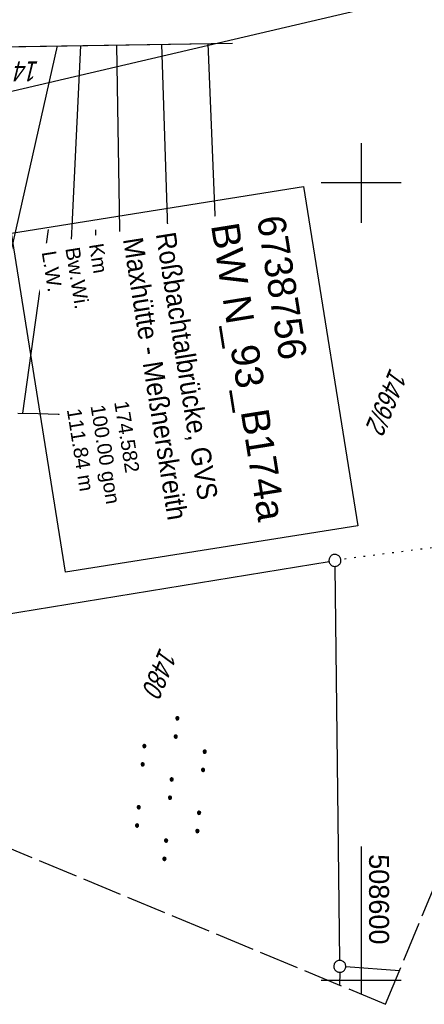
# Model space of a CAD drawing. Extents: x 508338 to 508887, y 451697 to 452490.
# Tile 8 of 37: x 508557 to 508608, y 451697 to 451820. Entities that reach past the tile are written whole.
import ezdxf

# ---------------------------------------------------------------- set-up
doc = ezdxf.new("R2010")
doc.units = 0
doc.header["$LTSCALE"] = 10
doc.header["$MEASUREMENT"] = 0
for name, pattern in [('AUSGEZOGEN', [0]), ('LT00', [0]), ('LT14', [0.6, 0.5, -0.1]), ('PUNKTX2_STR', [0.6, 0.1, -0.5])]:
    doc.linetypes.add(name, pattern=pattern)
doc.layers.get('0').update_dxf_attribs({"linetype": 'LT00'})
doc.layers.add('-BLATT_120-RAND', color=7, linetype='LT14', plot=False)
for name, color, linetype in [('BW_TEXT_B', 20, 'AUSGEZOGEN'), ('DFK_FLUR_NR', 250, 'LT00'), ('DFK_GZPKT', 250, 'LT00'), ('DFK_KATASTER', 250, 'LT00'), ('DFK_NUTZUNG', 250, 'LT00'), ('DFK_NUTZUNGSGRENZE', 70, 'PUNKTX2_STR'), ('V120_BOESCH', 250, 'LT00'), ('V120_BOSCHUNG', 250, 'LT00'), ('V120_RASTER', 250, 'LT00'), ('V121_BOESCH', 250, 'LT00'), ('V121_BOSCHUNG', 250, 'LT00'), ('V121_RASTER', 250, 'LT00')]:
    doc.layers.add(name, color=color, linetype=linetype)
doc.styles.add('Beschrift', font='ARIAL.TTF')
doc.styles.get("Standard").update_dxf_attribs({"font": 'ARIAL.TTF'})

# ---------------------------------------------------------------- blocks, each defined once
blk = doc.blocks.new('SYMB7010')
at = {"color": 0, "linetype": 'ByBlock'}
for points in [[(-0.031408, 0.499213), (-0.093728, 0.49134), (-0.15457, 0.475719), (-0.212975, 0.452595), (-0.268021, 0.422333), (-0.31884, 0.385411), (-0.36463, 0.342411), (-0.40467, 0.29401), (-0.438329, 0.240973), (-0.465074, 0.184136), (-0.484486, 0.124395), (-0.496256, 0.062692), (-0.5002, 0)], [(-0.5002, 0), (-0.496256, -0.062692), (-0.484486, -0.124395), (-0.465075, -0.184136), (-0.438329, -0.240973), (-0.404671, -0.29401), (-0.36463, -0.342411), (-0.31884, -0.385411), (-0.268021, -0.422333), (-0.212975, -0.452595), (-0.154571, -0.475719), (-0.093728, -0.49134), (-0.031408, -0.499213), (0.031408, -0.499213)], [(0.5002, 0), (0.496256, 0.062692), (0.484485, 0.124395), (0.465074, 0.184136), (0.438329, 0.240973), (0.40467, 0.29401), (0.36463, 0.342411), (0.31884, 0.385411), (0.268021, 0.422333), (0.212975, 0.452595), (0.15457, 0.475719), (0.093728, 0.49134), (0.031408, 0.499213), (-0.031408, 0.499213)], [(0.031408, -0.499213), (0.093728, -0.491341), (0.15457, -0.475719), (0.212975, -0.452595), (0.268021, -0.422333), (0.31884, -0.385411), (0.36463, -0.342411), (0.404671, -0.294011), (0.438329, -0.240974), (0.465075, -0.184136), (0.484486, -0.124395), (0.496256, -0.062692), (0.500201, 0)]]:
    blk.add_lwpolyline(points, dxfattribs=at)
blk = doc.blocks.new('SYMB7110')
at = {"color": 0, "linetype": 'ByBlock'}
for p, q in [((-0.515, 0.392919), (-0.515, 0.367081)), ((-0.51, 0.362895), (-0.51, 0.397105)), ((-0.505, 0.399164), (-0.505, 0.360836)), ((-0.5, 0.360204), (-0.5, 0.399796)), ((-0.495, 0.399164), (-0.495, 0.360836)), ((-0.49, 0.362895), (-0.49, 0.397105)), ((-0.485, 0.392919), (-0.485, 0.367081)), ((-0.48, 0.379874), (-0.48, 0.380145)), ((-0.285, 0.392919), (-0.285, 0.367081)), ((-0.28, 0.362895), (-0.28, 0.397105)), ((-0.275, 0.399164), (-0.275, 0.360836)), ((-0.27, 0.360204), (-0.27, 0.399796)), ((-0.265, 0.399164), (-0.265, 0.360836)), ((-0.26, 0.362895), (-0.26, 0.397105)), ((-0.255, 0.392919), (-0.255, 0.367081)), ((-0.25, 0.379874), (-0.25, 0.380146)), ((0.255, 0.392919), (0.255, 0.367081)), ((0.26, 0.362895), (0.26, 0.397105)), ((0.265, 0.399164), (0.265, 0.360836)), ((0.27, 0.360204), (0.27, 0.399796)), ((0.275, 0.399164), (0.275, 0.360836)), ((0.28, 0.362895), (0.28, 0.397105)), ((0.285, 0.392919), (0.285, 0.367081)), ((0.29, 0.379874), (0.29, 0.380145)), ((0.485, 0.392919), (0.485, 0.367081)), ((0.49, 0.362895), (0.49, 0.397105)), ((0.495, 0.399164), (0.495, 0.360836)), ((0.5, 0.360204), (0.5, 0.399796)), ((0.505, 0.399164), (0.505, 0.360836)), ((0.51, 0.362895), (0.51, 0.397105)), ((0.515, 0.392919), (0.515, 0.367081)), ((0.52, 0.379874), (0.52, 0.380146)), ((-0.9, 0.012919), (-0.9, -0.012919)), ((-0.895, -0.017106), (-0.895, 0.017105)), ((-0.89, 0.019164), (-0.89, -0.019164)), ((-0.885, -0.019797), (-0.885, 0.019796)), ((-0.88, 0.019164), (-0.88, -0.019164)), ((-0.875, -0.017106), (-0.875, 0.017105)), ((-0.87, 0.012919), (-0.87, -0.012919)), ((-0.865, -0.000126), (-0.865, 0.000145)), ((-0.67, 0.012919), (-0.67, -0.012919)), ((-0.665, -0.017106), (-0.665, 0.017105)), ((-0.66, 0.019164), (-0.66, -0.019164)), ((-0.655, -0.019797), (-0.655, 0.019796)), ((-0.65, 0.019164), (-0.65, -0.019164)), ((-0.645, -0.017106), (-0.645, 0.017105)), ((-0.64, 0.012919), (-0.64, -0.012919)), ((-0.635, -0.000126), (-0.635, 0.000145)), ((-0.13, 0.012919), (-0.13, -0.012919)), ((-0.125, -0.017105), (-0.125, 0.017105)), ((-0.12, 0.019164), (-0.12, -0.019164)), ((-0.115, -0.019796), (-0.115, 0.019796)), ((-0.11, 0.019164), (-0.11, -0.019164)), ((-0.105, -0.017105), (-0.105, 0.017105)), ((-0.1, 0.012919), (-0.1, -0.012919)), ((-0.095, -0.000126), (-0.095, 0.000146)), ((0.1, 0.012919), (0.1, -0.012919)), ((0.105, -0.017105), (0.105, 0.017105)), ((0.11, 0.019164), (0.11, -0.019164)), ((0.115, -0.019796), (0.115, 0.019796)), ((0.12, 0.019164), (0.12, -0.019164)), ((0.125, -0.017105), (0.125, 0.017105)), ((0.13, 0.012919), (0.13, -0.012919)), ((0.135, -0.000126), (0.135, 0.000146)), ((0.64, 0.012919), (0.64, -0.012919)), ((0.645, -0.017105), (0.645, 0.017105)), ((0.65, 0.019164), (0.65, -0.019164)), ((0.655, -0.019796), (0.655, 0.019796)), ((0.66, 0.019164), (0.66, -0.019164)), ((0.665, -0.017105), (0.665, 0.017105)), ((0.67, 0.012919), (0.67, -0.012919)), ((0.675, -0.000126), (0.675, 0.000146)), ((0.87, 0.012919), (0.87, -0.012919)), ((0.875, -0.017105), (0.875, 0.017105)), ((0.88, 0.019164), (0.88, -0.019164)), ((0.885, -0.019796), (0.885, 0.019796)), ((0.89, 0.019164), (0.89, -0.019164)), ((0.895, -0.017105), (0.895, 0.017105)), ((0.9, 0.012919), (0.9, -0.012919)), ((0.905, -0.000126), (0.905, 0.000146)), ((-0.515, -0.367081), (-0.515, -0.392919)), ((-0.51, -0.397105), (-0.51, -0.362895)), ((-0.505, -0.360836), (-0.505, -0.399164)), ((-0.5, -0.399796), (-0.5, -0.360204)), ((-0.495, -0.360836), (-0.495, -0.399164)), ((-0.49, -0.397106), (-0.49, -0.362895)), ((-0.485, -0.367081), (-0.485, -0.392919)), ((-0.285, -0.367081), (-0.285, -0.392919)), ((-0.28, -0.397105), (-0.28, -0.362895)), ((-0.275, -0.360836), (-0.275, -0.399164)), ((-0.27, -0.399796), (-0.27, -0.360204)), ((-0.265, -0.360836), (-0.265, -0.399164)), ((-0.26, -0.397105), (-0.26, -0.362895)), ((-0.255, -0.367081), (-0.255, -0.392919)), ((0.255, -0.367081), (0.255, -0.392919)), ((0.26, -0.397105), (0.26, -0.362895)), ((0.265, -0.360836), (0.265, -0.399164)), ((0.27, -0.399796), (0.27, -0.360204)), ((0.275, -0.360836), (0.275, -0.399164)), ((0.28, -0.397105), (0.28, -0.362895)), ((0.285, -0.367081), (0.285, -0.392919)), ((0.485, -0.367081), (0.485, -0.392919)), ((0.49, -0.397105), (0.49, -0.362895)), ((0.495, -0.360836), (0.495, -0.399164)), ((0.5, -0.399796), (0.5, -0.360204)), ((0.505, -0.360836), (0.505, -0.399164)), ((0.51, -0.397105), (0.51, -0.362895)), ((0.515, -0.367081), (0.515, -0.392919)), ((-0.48, -0.380126), (-0.48, -0.379855)), ((-0.25, -0.380126), (-0.25, -0.379855)), ((0.29, -0.380126), (0.29, -0.379855)), ((0.52, -0.380126), (0.52, -0.379855))]:
    blk.add_line(p, q, dxfattribs=at)
for points in [[(-0.48, 0.38), (-0.481981, 0.388678), (-0.48753, 0.395637), (-0.49555, 0.399499), (-0.50445, 0.399499), (-0.51247, 0.395637), (-0.518019, 0.388678), (-0.52, 0.38), (-0.518019, 0.371322), (-0.51247, 0.364363), (-0.50445, 0.360501), (-0.49555, 0.360501), (-0.48753, 0.364363), (-0.481981, 0.371322), (-0.48, 0.38)], [(-0.25, 0.38), (-0.251981, 0.388678), (-0.25753, 0.395637), (-0.26555, 0.399499), (-0.27445, 0.399499), (-0.28247, 0.395637), (-0.288019, 0.388678), (-0.29, 0.38), (-0.288019, 0.371322), (-0.28247, 0.364363), (-0.27445, 0.360501), (-0.26555, 0.360501), (-0.25753, 0.364363), (-0.251981, 0.371322), (-0.25, 0.38)], [(0.29, 0.38), (0.288019, 0.388678), (0.28247, 0.395637), (0.27445, 0.399499), (0.26555, 0.399499), (0.25753, 0.395637), (0.251981, 0.388678), (0.25, 0.38), (0.251981, 0.371322), (0.25753, 0.364363), (0.26555, 0.360501), (0.27445, 0.360501), (0.28247, 0.364363), (0.288019, 0.371322), (0.29, 0.38)], [(0.52, 0.38), (0.518019, 0.388678), (0.51247, 0.395637), (0.50445, 0.399499), (0.495549, 0.399499), (0.48753, 0.395637), (0.481981, 0.388678), (0.48, 0.38), (0.481981, 0.371322), (0.48753, 0.364363), (0.495549, 0.360501), (0.50445, 0.360501), (0.51247, 0.364363), (0.518019, 0.371322), (0.52, 0.38)], [(-0.865, 0), (-0.866981, 0.008678), (-0.87253, 0.015637), (-0.88055, 0.019498), (-0.88945, 0.019498), (-0.89747, 0.015637), (-0.903019, 0.008678), (-0.905, 0)], [(-0.905, 0), (-0.903019, -0.008678), (-0.89747, -0.015637), (-0.88945, -0.019499), (-0.88055, -0.019499), (-0.87253, -0.015637), (-0.866981, -0.008678), (-0.865, 0)], [(-0.635, 0), (-0.636981, 0.008678), (-0.64253, 0.015637), (-0.65055, 0.019498), (-0.65945, 0.019498), (-0.66747, 0.015637), (-0.673019, 0.008678), (-0.675, 0)], [(-0.675, 0), (-0.673019, -0.008678), (-0.66747, -0.015637), (-0.65945, -0.019499), (-0.65055, -0.019499), (-0.64253, -0.015637), (-0.636981, -0.008678), (-0.635, 0)], [(-0.095, 0), (-0.096981, 0.008678), (-0.10253, 0.015637), (-0.11055, 0.019499), (-0.11945, 0.019499), (-0.12747, 0.015637), (-0.133019, 0.008678), (-0.135, 0)], [(-0.135, 0), (-0.133019, -0.008678), (-0.12747, -0.015637), (-0.11945, -0.019499), (-0.11055, -0.019499), (-0.10253, -0.015637), (-0.096981, -0.008678), (-0.095, 0)], [(0.135, 0), (0.133019, 0.008678), (0.12747, 0.015637), (0.11945, 0.019499), (0.11055, 0.019499), (0.10253, 0.015637), (0.096981, 0.008678), (0.095, 0)], [(0.095, 0), (0.096981, -0.008678), (0.10253, -0.015637), (0.11055, -0.019499), (0.11945, -0.019499), (0.12747, -0.015637), (0.133019, -0.008678), (0.135, 0)], [(0.675, 0), (0.673019, 0.008678), (0.66747, 0.015637), (0.65945, 0.019499), (0.65055, 0.019499), (0.64253, 0.015637), (0.636981, 0.008678), (0.635, 0)], [(0.635, 0), (0.636981, -0.008678), (0.64253, -0.015637), (0.65055, -0.019499), (0.65945, -0.019499), (0.66747, -0.015637), (0.673019, -0.008678), (0.675, 0)], [(0.905, 0), (0.903019, 0.008678), (0.89747, 0.015637), (0.88945, 0.019499), (0.88055, 0.019499), (0.87253, 0.015637), (0.866981, 0.008678), (0.865, 0)], [(0.865, 0), (0.866981, -0.008678), (0.87253, -0.015637), (0.88055, -0.019499), (0.88945, -0.019499), (0.89747, -0.015637), (0.903019, -0.008678), (0.905, 0)], [(-0.48, -0.38), (-0.481981, -0.371322), (-0.48753, -0.364363), (-0.49555, -0.360501), (-0.50445, -0.360501), (-0.51247, -0.364363), (-0.518019, -0.371322), (-0.52, -0.38), (-0.518019, -0.388678), (-0.51247, -0.395637), (-0.50445, -0.399499), (-0.49555, -0.399499), (-0.48753, -0.395637), (-0.481981, -0.388678), (-0.48, -0.38)], [(-0.25, -0.38), (-0.251981, -0.371322), (-0.25753, -0.364363), (-0.26555, -0.360501), (-0.27445, -0.360501), (-0.28247, -0.364363), (-0.288019, -0.371322), (-0.29, -0.38), (-0.288019, -0.388678), (-0.28247, -0.395637), (-0.27445, -0.399499), (-0.26555, -0.399499), (-0.25753, -0.395637), (-0.251981, -0.388678), (-0.25, -0.38)], [(0.29, -0.38), (0.288019, -0.371322), (0.28247, -0.364363), (0.27445, -0.360501), (0.26555, -0.360501), (0.25753, -0.364363), (0.251981, -0.371322), (0.25, -0.38), (0.251981, -0.388678), (0.25753, -0.395637), (0.26555, -0.399499), (0.27445, -0.399499), (0.28247, -0.395637), (0.288019, -0.388678), (0.29, -0.38)], [(0.52, -0.38), (0.518019, -0.371322), (0.51247, -0.364363), (0.50445, -0.360501), (0.495549, -0.360501), (0.48753, -0.364363), (0.481981, -0.371322), (0.48, -0.38), (0.481981, -0.388678), (0.48753, -0.395637), (0.495549, -0.399499), (0.50445, -0.399499), (0.51247, -0.395637), (0.518019, -0.388678), (0.52, -0.38)]]:
    blk.add_lwpolyline(points, dxfattribs=at)

msp = doc.modelspace()

# ---------------------------------------------------------------- linework, layer by layer
at = {"layer": '-BLATT_120-RAND'}
msp.add_lwpolyline([(508622.09, 452490.47), (508338.04, 451807.15), (508603.06, 451696.99), (508887.1, 452380.3), (508622.09, 452490.47)], dxfattribs=at)
at = {"layer": 'DFK_KATASTER'}
for p, q in [((508623.92, 451827.33), (508546.97, 451809.29)), ((508555.07, 451745.83), (508595.98, 451752.54)), ((508597.32, 451702.5), (508596.73, 451751.91)), ((508597.32, 451701), (508597.31, 451699.38)), ((508604.81, 451701.2), (508598.08, 451701.69))]:
    msp.add_line(p, q, dxfattribs=at)
at = {"layer": 'DFK_NUTZUNGSGRENZE', "ltscale": 0.2}
msp.add_line((508627.88, 451756.71), (508597.46, 451752.76), dxfattribs=at)
at = {"layer": 'V120_BOESCH'}
for points in [[(508534.39, 451816.69), (508550.15, 451816.98), (508583.9, 451817.53)], [(508556.98, 451771.14), (508559.51, 451771.06), (508562.03, 451771.01), (508564.56, 451770.99), (508567.08, 451771), (508569.61, 451771.03), (508572.14, 451771.08), (508574.66, 451771.14), (508577.19, 451771.23), (508579.72, 451771.32), (508582.25, 451771.42), (508584.78, 451771.53), (508587.3, 451771.63)]]:
    msp.add_lwpolyline(points, dxfattribs=at)
at = {"layer": 'V120_BOSCHUNG'}
for p, q in [((508551.62, 451771.45), (508561.94, 451817.17)), ((508562.67, 451771), (508564.88, 451817.22)), ((508570.15, 451771.04), (508569.4, 451817.29)), ((508576.52, 451771.2), (508575.03, 451817.38)), ((508582.72, 451771.44), (508580.82, 451817.48)), ((508585.77, 451771.57), (508584.77, 451794.55)), ((508557.59, 451771.12), (508560.8, 451794.16)), ((508566.87, 451771), (508566.77, 451794.12)), ((508573.35, 451771.11), (508572.77, 451794.22)), ((508579.64, 451771.31), (508578.77, 451794.37))]:
    msp.add_line(p, q, dxfattribs=at)
at = {"layer": 'V120_RASTER'}
for p, q in [((508600, 451805), (508600, 451795)), ((508605, 451800), (508595, 451800)), ((508600, 451716.76), (508600, 451698.26)), ((508595.81, 451700), (508604.31, 451700))]:
    msp.add_line(p, q, dxfattribs=at)
at = {"layer": 'V121_BOESCH'}
msp.add_line((508553.48, 451817.03), (508583.9, 451817.53), dxfattribs=at)
msp.add_lwpolyline([(508556.98, 451771.14), (508559.51, 451771.06), (508562.03, 451771.01), (508564.56, 451770.99), (508567.08, 451771), (508569.61, 451771.03), (508572.14, 451771.08), (508574.66, 451771.14), (508577.19, 451771.23), (508579.72, 451771.32), (508582.25, 451771.42), (508584.78, 451771.53), (508587.3, 451771.63)], dxfattribs=at)
at = {"layer": 'V121_BOSCHUNG'}
for p, q in [((508551.62, 451771.45), (508561.94, 451817.17)), ((508562.67, 451771), (508564.88, 451817.22)), ((508570.15, 451771.04), (508569.4, 451817.29)), ((508576.52, 451771.2), (508575.03, 451817.38)), ((508582.72, 451771.44), (508580.82, 451817.48)), ((508585.77, 451771.57), (508584.77, 451794.55)), ((508557.59, 451771.12), (508560.8, 451794.16)), ((508566.87, 451771), (508566.77, 451794.12)), ((508573.35, 451771.11), (508572.77, 451794.22)), ((508579.64, 451771.31), (508578.77, 451794.37))]:
    msp.add_line(p, q, dxfattribs=at)
at = {"layer": 'V121_RASTER'}
for p, q in [((508600, 451805), (508600, 451795)), ((508605, 451800), (508595, 451800)), ((508600, 451705), (508600, 451698.26)), ((508595, 451700), (508605, 451700))]:
    msp.add_line(p, q, dxfattribs=at)

# ---------------------------------------------------------------- block references
at = {"layer": 'DFK_GZPKT', "xscale": 1.500000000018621, "yscale": 1.5, "zscale": 1.5, "rotation": 264.7377099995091}
for p in [(508596.72, 451752.66), (508597.33, 451701.75)]:
    msp.add_blockref('SYMB7010', p, dxfattribs=at)
at = {"layer": 'DFK_NUTZUNG', "xscale": 9.999999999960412, "yscale": 10, "zscale": 10, "rotation": 264.7377000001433}
msp.add_blockref('SYMB7110', (508576.16, 451724.04), dxfattribs=at)

# ---------------------------------------------------------------- texts
at = {"layer": 'DFK_FLUR_NR', "oblique": 13.754, "width": 0.75}
for s, rotation, p in [('1476/4', 180.0012, (508559.62, 451815.23)), ('1469/2', 247.428, (508603.64, 451776.9)), ('1480', 247.428, (508574.79, 451741.84))]:
    msp.add_text(s, height=2.5, rotation=rotation, dxfattribs=at).set_placement(p)
at = {"layer": 'V120_RASTER', "width": 0.972}
msp.add_text(' 508600', height=2.5, rotation=-89.9997, dxfattribs=at).set_placement((508601, 451716.76))

# ---------------------------------------------------------------- next in the draw order: texts
at = {"layer": 'BW_TEXT_B', "insert": (508590.39, 451796.17), "char_height": 2, "width": 37.5546, "attachment_point": 1, "rotation": 279.0666, "style": 'Beschrift', "bg_fill": 3, "box_fill_scale": 1.5, "bg_fill_color": 256, "bg_fill_transparency": 0}
msp.add_mtext('{\\Funir_o|c0;\\H1.75x;6738756\\fArial|b0|i0|c238|p34;\\H0.5714x;\\P\\H1.75x;BW N_93_B1\\fArial|b0|i0|c0|p34;74a\\fArial|b0|i0|c238|p34;\\W0.8;\\P\\H0.3714x;\\W1;\\P\\fArial|b0|i0|c0|p34;\\H1.924x;\\W0.9;Roßbachtalbrücke, GVS\\PMaxhütte - Meßnerskreith\\fArial|b0|i0|c238|p34;\\P\\H0.1999x;\\W1;\\P\\pt8,20;\\H3.602x;K\\fArial|b0|i0|c0|p34;m^I^I\\fArial|b0|i0|c238|p34;1\\fArial|b0|i0|c0|p34;74.582\\fArial|b0|i0|c238|p34;\\PBw.Wi\\fArial|b0|i0|c0|p34;.^I^I100.00\\fArial|b0|i0|c238|p34; gon\\P\\pt20;L.W.^I\\fArial|b0|i0|c0|p34;111.84 m}', dxfattribs=at)

# ---------------------------------------------------------------- next in the draw order: linework, layer by layer
at = {"layer": 'BW_TEXT_B'}
msp.add_lwpolyline([(508592.78, 451799.54), (508599.57, 451757.01), (508562.97, 451751.17), (508556.18, 451793.7)], close=True, dxfattribs=at)

doc.saveas('drawing.dxf')
